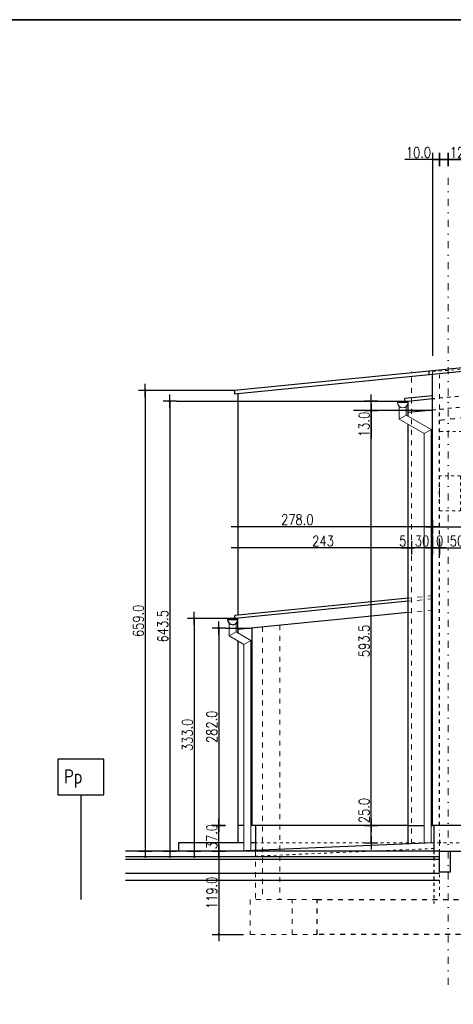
# Model space of a CAD drawing. Header units: millimetres. Extents: x 22865 to 60762, y -18816 to 15611.
# Tile 79 of 256: x 28434 to 29054, y 2918 to 4326. Entities that reach past the tile are written whole.
import ezdxf

# ---------------------------------------------------------------- set-up
doc = ezdxf.new("R2010")
doc.units = ezdxf.units.MM
for name, pattern in [('1_12', [3, 1, -1, 0, -1]), ('DASHED', [15, 7, -8]), ('DOT', [6.35, 0, -6.35])]:
    doc.linetypes.add(name, pattern=pattern)
for name, color, linetype in [('18', 1, 'Continuous'), ('bramy przemyslowe', 5, 'Continuous'), ('KONCEPCJA-NAWIERZCHNIE', 252, 'Continuous'), ('OPISY', 6, 'Continuous'), ('plyty warstwowe PIR', 200, 'Continuous'), ('RAMLA', 2, 'Continuous'), ('RDZENIE', 3, 'Continuous'), ('SCIANY+ELEM-NIEWIDOCZNE', 250, 'DASHED'), ('widokowa', 2, 'Continuous'), ('WYMIARY', 6, 'Continuous'), ('Z3068498_AF5_PBL82', 7, 'Continuous')]:
    doc.layers.add(name, color=color, linetype=linetype)
doc.layers.add('CIENKA', color=1, linetype='Continuous', lineweight=13)
doc.layers.add('projekt', color=6, linetype='Continuous', lineweight=9)
doc.layers.add('OSIE SCIAN', color=151, linetype='Continuous', lineweight=18, plot=False)
doc.layers.add('sciany ppozarowe', color=10, linetype='Continuous', lineweight=18, plot=False)
doc.styles.add('1-100', font='simplex.shx', dxfattribs={"width": 0.8, "height": 15})
doc.styles.add('1-50', font='simplex.shx', dxfattribs={"width": 0.8, "height": 12})
doc.dimstyles.new('1-100', dxfattribs={"dimscale": 0.5, "dimtxt": 100, "dimasz": 1, "dimexe": 0.18, "dimexo": 0.0625, "dimgap": 5, "dimtad": 1, "dimdec": 1, "dimzin": 0, "dimdsep": 46, "dimtxsty": '1-100', "dimblk1": 'K', "dimblk2": 'K', "dimsah": 1, "dimcen": 0.09, "dimse1": 1, "dimse2": 1, "dimadec": 0, "dimazin": 0, "dimtfac": 1, "dimtdec": 1, "dimtofl": 0, "dimtmove": 0, "dimatfit": 3, "dimldrblk": 'K', "dimfxl": 0, "dimtolj": 1, "dimtzin": 0, "dimarcsym": 0})

# ---------------------------------------------------------------- blocks, each defined once
blk = doc.blocks.new('K')
for p, q in [((-19.1, 0), (19.1, 0)), ((0, -19.1), (0, 19.1))]:
    blk.add_line(p, q)
blk.add_circle((0, 0), 2.02)
blk = doc.blocks.new('*D1286')
at = {"layer": 'WYMIARY', "color": 0, "lineweight": -2}
blk.add_line((28648.9, 3780.3), (28648.9, 3137.8), dxfattribs=at)
at = {"layer": 'WYMIARY', "color": 0, "linetype": 'ByBlock', "lineweight": -2, "xscale": 0.5, "yscale": 0.5, "zscale": 0.5}
for p, rotation in [((28648.9, 3780.8), 90), ((28648.9, 3137.3), 270)]:
    blk.add_blockref('K', p, dxfattribs=dict(at, rotation=rotation))
at = {"layer": 'WYMIARY', "color": 0, "ltscale": 0.2, "insert": (28638.9, 3459.1), "char_height": 15, "attachment_point": 5, "rotation": 90, "style": '1-100'}
blk.add_mtext('\\A1;643.5', dxfattribs=at)
blk = doc.blocks.new('*D1295')
at = {"layer": 'WYMIARY', "color": 0, "lineweight": -2}
blk.add_line((30836.3, 4126.5), (29047.3, 4126.5), dxfattribs=at)
at = {"layer": 'WYMIARY', "color": 0, "linetype": 'ByBlock', "lineweight": -2, "xscale": 0.5, "yscale": 0.5, "zscale": 0.5, "rotation": 180}
blk.add_blockref('K', (29046.8, 4126.5), dxfattribs=at)
at = {"layer": 'WYMIARY', "color": 0, "linetype": 'ByBlock', "lineweight": -2, "xscale": 0.5, "yscale": 0.5, "zscale": 0.5}
blk.add_blockref('K', (30836.8, 4126.5), dxfattribs=at)
at = {"layer": 'WYMIARY', "color": 0, "ltscale": 0.2, "insert": (29941.8, 4136.5), "char_height": 15, "attachment_point": 5, "style": '1-100'}
blk.add_mtext('\\A1;1790.0', dxfattribs=at)
blk = doc.blocks.new('*D1298')
at = {"layer": 'WYMIARY', "color": 0, "lineweight": -2}
for p, q in [((29046.3, 4126.5), (29034.8, 4126.5)), ((29046.8, 4126.5), (29086.6, 4126.5))]:
    blk.add_line(p, q, dxfattribs=at)
at = {"layer": 'WYMIARY', "color": 0, "linetype": 'ByBlock', "lineweight": -2, "xscale": 0.5, "yscale": 0.5, "zscale": 0.5, "rotation": 180}
blk.add_blockref('K', (29034.3, 4126.5), dxfattribs=at)
at = {"layer": 'WYMIARY', "color": 0, "linetype": 'ByBlock', "lineweight": -2, "xscale": 0.5, "yscale": 0.5, "zscale": 0.5}
blk.add_blockref('K', (29046.8, 4126.5), dxfattribs=at)
at = {"layer": 'WYMIARY', "color": 0, "ltscale": 0.2, "insert": (29067, 4136.5), "char_height": 15, "attachment_point": 5, "style": '1-100'}
blk.add_mtext('\\A1;12.5', dxfattribs=at)
blk = doc.blocks.new('*D1299')
at = {"layer": 'WYMIARY', "color": 0, "lineweight": -2}
for p, q in [((29024.3, 4126.5), (28984.5, 4126.5)), ((29024.8, 4126.5), (29033.8, 4126.5))]:
    blk.add_line(p, q, dxfattribs=at)
at = {"layer": 'WYMIARY', "color": 0, "linetype": 'ByBlock', "lineweight": -2, "xscale": 0.5, "yscale": 0.5, "zscale": 0.5, "rotation": 180}
blk.add_blockref('K', (29024.3, 4126.5), dxfattribs=at)
at = {"layer": 'WYMIARY', "color": 0, "linetype": 'ByBlock', "lineweight": -2, "xscale": 0.5, "yscale": 0.5, "zscale": 0.5}
blk.add_blockref('K', (29034.3, 4126.5), dxfattribs=at)
at = {"layer": 'WYMIARY', "color": 0, "ltscale": 0.2, "insert": (29004.2, 4136.5), "char_height": 15, "attachment_point": 5, "style": '1-100'}
blk.add_mtext('\\A1;10.0', dxfattribs=at)
blk = doc.blocks.new('*D1304')
at = {"layer": 'WYMIARY', "color": 0, "lineweight": -2}
blk.add_line((28718.9, 3136.8), (28718.9, 3018.8), dxfattribs=at)
at = {"layer": 'WYMIARY', "color": 0, "linetype": 'ByBlock', "lineweight": -2, "xscale": 0.5, "yscale": 0.5, "zscale": 0.5}
for p, rotation in [((28718.9, 3137.3), 90), ((28718.9, 3018.3), 270)]:
    blk.add_blockref('K', p, dxfattribs=dict(at, rotation=rotation))
at = {"layer": 'WYMIARY', "color": 0, "ltscale": 0.2, "insert": (28708.9, 3077.8), "char_height": 15, "attachment_point": 5, "rotation": 90, "style": '1-100'}
blk.add_mtext('\\A1;119.0', dxfattribs=at)
blk = doc.blocks.new('*D1305')
at = {"layer": 'WYMIARY', "color": 0, "lineweight": -2}
blk.add_line((28718.9, 3137.8), (28718.9, 3173.8), dxfattribs=at)
at = {"layer": 'WYMIARY', "color": 0, "linetype": 'ByBlock', "lineweight": -2, "xscale": 0.5, "yscale": 0.5, "zscale": 0.5}
for p, rotation in [((28718.9, 3174.3), 90), ((28718.9, 3137.3), 270)]:
    blk.add_blockref('K', p, dxfattribs=dict(at, rotation=rotation))
at = {"layer": 'WYMIARY', "color": 0, "ltscale": 0.2, "insert": (28708.9, 3158.3), "char_height": 15, "attachment_point": 5, "rotation": 90, "style": '1-100'}
blk.add_mtext('\\A1;37.0', dxfattribs=at)
blk = doc.blocks.new('*D1313')
at = {"layer": 'WYMIARY', "color": 0, "lineweight": -2}
blk.add_line((29023.8, 3601.4), (28746.8, 3601.4), dxfattribs=at)
at = {"layer": 'WYMIARY', "color": 0, "linetype": 'ByBlock', "lineweight": -2, "xscale": 0.5, "yscale": 0.5, "zscale": 0.5, "rotation": 180}
blk.add_blockref('K', (28746.3, 3601.4), dxfattribs=at)
at = {"layer": 'WYMIARY', "color": 0, "linetype": 'ByBlock', "lineweight": -2, "xscale": 0.5, "yscale": 0.5, "zscale": 0.5}
blk.add_blockref('K', (29024.3, 3601.4), dxfattribs=at)
at = {"layer": 'WYMIARY', "color": 0, "ltscale": 0.2, "insert": (28831.1, 3611.4), "char_height": 15, "attachment_point": 5, "style": '1-100'}
blk.add_mtext('\\A1;278.0', dxfattribs=at)
blk = doc.blocks.new('*D1331')
at = {"layer": 'WYMIARY', "color": 0, "lineweight": -2}
for p, q in [((28936.7, 3768.3), (28936.7, 3780.3)), ((28936.7, 3767.8), (28936.7, 3728))]:
    blk.add_line(p, q, dxfattribs=at)
at = {"layer": 'WYMIARY', "color": 0, "linetype": 'ByBlock', "lineweight": -2, "xscale": 0.5, "yscale": 0.5, "zscale": 0.5}
for p, rotation in [((28936.7, 3780.8), 90), ((28936.7, 3767.8), 270)]:
    blk.add_blockref('K', p, dxfattribs=dict(at, rotation=rotation))
at = {"layer": 'WYMIARY', "color": 0, "ltscale": 0.2, "insert": (28926.7, 3747.7), "char_height": 15, "attachment_point": 5, "rotation": 90, "style": '1-100'}
blk.add_mtext('\\A1;13.0', dxfattribs=at)
blk = doc.blocks.new('*D1599')
at = {"layer": 'WYMIARY', "color": 0, "lineweight": -2}
blk.add_line((29023.8, 3571.1), (28994.8, 3571.1), dxfattribs=at)
at = {"layer": 'WYMIARY', "color": 0, "linetype": 'ByBlock', "lineweight": -2, "xscale": 0.5, "yscale": 0.5, "zscale": 0.5, "rotation": 180}
blk.add_blockref('K', (28994.3, 3571.1), dxfattribs=at)
at = {"layer": 'WYMIARY', "color": 0, "linetype": 'ByBlock', "lineweight": -2, "xscale": 0.5, "yscale": 0.5, "zscale": 0.5}
blk.add_blockref('K', (29024.3, 3571.1), dxfattribs=at)
at = {"layer": 'WYMIARY', "color": 0, "ltscale": 0.2, "insert": (29009.3, 3581.1), "char_height": 15, "attachment_point": 5, "style": '1-100'}
blk.add_mtext('\\A1;30', dxfattribs=at)
blk = doc.blocks.new('*D1600')
at = {"layer": 'WYMIARY', "color": 0, "lineweight": -2}
for p, q in [((28988.8, 3571.1), (28975.3, 3571.1)), ((28994.8, 3571.1), (28995.3, 3571.1))]:
    blk.add_line(p, q, dxfattribs=at)
at = {"layer": 'WYMIARY', "color": 0, "linetype": 'ByBlock', "lineweight": -2, "xscale": 0.5, "yscale": 0.5, "zscale": 0.5}
blk.add_blockref('K', (28989.3, 3571.1), dxfattribs=at)
at = {"layer": 'WYMIARY', "color": 0, "linetype": 'ByBlock', "lineweight": -2, "xscale": 0.5, "yscale": 0.5, "zscale": 0.5, "rotation": 180}
blk.add_blockref('K', (28994.3, 3571.1), dxfattribs=at)
at = {"layer": 'WYMIARY', "color": 0, "ltscale": 0.2, "insert": (28981.8, 3581.1), "char_height": 15, "attachment_point": 5, "style": '1-100'}
blk.add_mtext('\\A1;5', dxfattribs=at)
blk = doc.blocks.new('*D1601')
at = {"layer": 'WYMIARY', "color": 0, "lineweight": -2}
blk.add_line((28988.8, 3571.1), (28746.8, 3571.1), dxfattribs=at)
at = {"layer": 'WYMIARY', "color": 0, "linetype": 'ByBlock', "lineweight": -2, "xscale": 0.5, "yscale": 0.5, "zscale": 0.5, "rotation": 180}
blk.add_blockref('K', (28746.3, 3571.1), dxfattribs=at)
at = {"layer": 'WYMIARY', "color": 0, "linetype": 'ByBlock', "lineweight": -2, "xscale": 0.5, "yscale": 0.5, "zscale": 0.5}
blk.add_blockref('K', (28989.3, 3571.1), dxfattribs=at)
at = {"layer": 'WYMIARY', "color": 0, "ltscale": 0.2, "insert": (28867.8, 3581.1), "char_height": 15, "attachment_point": 5, "style": '1-100'}
blk.add_mtext('\\A1;243', dxfattribs=at)
blk = doc.blocks.new('*D1602')
at = {"layer": 'WYMIARY', "color": 0, "lineweight": -2}
blk.add_line((28936.7, 3174.8), (28936.7, 3767.3), dxfattribs=at)
at = {"layer": 'WYMIARY', "color": 0, "linetype": 'ByBlock', "lineweight": -2, "xscale": 0.5, "yscale": 0.5, "zscale": 0.5}
for p, rotation in [((28936.7, 3767.8), 90), ((28936.7, 3174.3), 270)]:
    blk.add_blockref('K', p, dxfattribs=dict(at, rotation=rotation))
at = {"layer": 'WYMIARY', "color": 0, "ltscale": 0.2, "insert": (28926.7, 3438.1), "char_height": 15, "attachment_point": 5, "rotation": 90, "style": '1-100'}
blk.add_mtext('\\A1;593.5', dxfattribs=at)
blk = doc.blocks.new('*D1603')
at = {"layer": 'WYMIARY', "color": 0, "lineweight": -2}
for p, q in [((28936.7, 3174.3), (28936.7, 3216.4)), ((28936.7, 3149.8), (28936.7, 3173.8))]:
    blk.add_line(p, q, dxfattribs=at)
at = {"layer": 'WYMIARY', "color": 0, "linetype": 'ByBlock', "lineweight": -2, "xscale": 0.5, "yscale": 0.5, "zscale": 0.5}
for p, rotation in [((28936.7, 3174.3), 90), ((28936.7, 3149.3), 270)]:
    blk.add_blockref('K', p, dxfattribs=dict(at, rotation=rotation))
at = {"layer": 'WYMIARY', "color": 0, "ltscale": 0.2, "insert": (28926.7, 3195.6), "char_height": 15, "attachment_point": 5, "rotation": 90, "style": '1-100'}
blk.add_mtext('\\A1;25.0', dxfattribs=at)
blk = doc.blocks.new('*D1604')
at = {"layer": 'WYMIARY', "color": 0, "lineweight": -2}
blk.add_line((28718.9, 3455.8), (28718.9, 3174.8), dxfattribs=at)
at = {"layer": 'WYMIARY', "color": 0, "linetype": 'ByBlock', "lineweight": -2, "xscale": 0.5, "yscale": 0.5, "zscale": 0.5}
for p, rotation in [((28718.9, 3456.3), 90), ((28718.9, 3174.3), 270)]:
    blk.add_blockref('K', p, dxfattribs=dict(at, rotation=rotation))
at = {"layer": 'WYMIARY', "color": 0, "ltscale": 0.2, "insert": (28708.9, 3315.3), "char_height": 15, "attachment_point": 5, "rotation": 90, "style": '1-100'}
blk.add_mtext('\\A1;282.0', dxfattribs=at)
blk = doc.blocks.new('*D1605')
at = {"layer": 'WYMIARY', "color": 0, "lineweight": -2}
blk.add_line((28683.9, 3469.8), (28683.9, 3137.8), dxfattribs=at)
at = {"layer": 'WYMIARY', "color": 0, "linetype": 'ByBlock', "lineweight": -2, "xscale": 0.5, "yscale": 0.5, "zscale": 0.5}
for p, rotation in [((28683.9, 3470.3), 90), ((28683.9, 3137.3), 270)]:
    blk.add_blockref('K', p, dxfattribs=dict(at, rotation=rotation))
at = {"layer": 'WYMIARY', "color": 0, "ltscale": 0.2, "insert": (28673.9, 3303.8), "char_height": 15, "attachment_point": 5, "rotation": 90, "style": '1-100'}
blk.add_mtext('\\A1;333.0', dxfattribs=at)
blk = doc.blocks.new('*D1606')
at = {"layer": 'WYMIARY', "color": 0, "lineweight": -2}
blk.add_line((28613.9, 3795.8), (28613.9, 3137.8), dxfattribs=at)
at = {"layer": 'WYMIARY', "color": 0, "linetype": 'ByBlock', "lineweight": -2, "xscale": 0.5, "yscale": 0.5, "zscale": 0.5}
for p, rotation in [((28613.9, 3796.3), 90), ((28613.9, 3137.3), 270)]:
    blk.add_blockref('K', p, dxfattribs=dict(at, rotation=rotation))
at = {"layer": 'WYMIARY', "color": 0, "ltscale": 0.2, "insert": (28603.9, 3466.8), "char_height": 15, "attachment_point": 5, "rotation": 90, "style": '1-100'}
blk.add_mtext('\\A1;659.0', dxfattribs=at)
blk = doc.blocks.new('*D1797')
at = {"layer": 'WYMIARY', "color": 0, "lineweight": -2}
blk.add_line((29024.8, 3571.1), (29033.8, 3571.1), dxfattribs=at)
at = {"layer": 'WYMIARY', "color": 0, "linetype": 'ByBlock', "lineweight": -2, "xscale": 0.5, "yscale": 0.5, "zscale": 0.5, "rotation": 180}
blk.add_blockref('K', (29024.3, 3571.1), dxfattribs=at)
at = {"layer": 'WYMIARY', "color": 0, "linetype": 'ByBlock', "lineweight": -2, "xscale": 0.5, "yscale": 0.5, "zscale": 0.5}
blk.add_blockref('K', (29034.3, 3571.1), dxfattribs=at)
at = {"layer": 'WYMIARY', "color": 0, "ltscale": 0.2, "insert": (29029.3, 3581.1), "char_height": 15, "attachment_point": 5, "style": '1-100'}
blk.add_mtext('\\A1;10', dxfattribs=at)
blk = doc.blocks.new('*D1798')
at = {"layer": 'WYMIARY', "color": 0, "lineweight": -2}
blk.add_line((29034.8, 3571.1), (29083.8, 3571.1), dxfattribs=at)
at = {"layer": 'WYMIARY', "color": 0, "linetype": 'ByBlock', "lineweight": -2, "xscale": 0.5, "yscale": 0.5, "zscale": 0.5, "rotation": 180}
blk.add_blockref('K', (29034.3, 3571.1), dxfattribs=at)
at = {"layer": 'WYMIARY', "color": 0, "linetype": 'ByBlock', "lineweight": -2, "xscale": 0.5, "yscale": 0.5, "zscale": 0.5}
blk.add_blockref('K', (29084.3, 3571.1), dxfattribs=at)
at = {"layer": 'WYMIARY', "color": 0, "ltscale": 0.2, "insert": (29059.3, 3581.1), "char_height": 15, "attachment_point": 5, "style": '1-100'}
blk.add_mtext('\\A1;50', dxfattribs=at)
blk = doc.blocks.new('*D1799')
at = {"layer": 'WYMIARY', "color": 0, "lineweight": -2}
blk.add_line((29024.8, 3601.4), (30818.8, 3601.4), dxfattribs=at)
at = {"layer": 'WYMIARY', "color": 0, "linetype": 'ByBlock', "lineweight": -2, "xscale": 0.5, "yscale": 0.5, "zscale": 0.5, "rotation": 180}
blk.add_blockref('K', (29024.3, 3601.4), dxfattribs=at)
at = {"layer": 'WYMIARY', "color": 0, "linetype": 'ByBlock', "lineweight": -2, "xscale": 0.5, "yscale": 0.5, "zscale": 0.5}
blk.add_blockref('K', (30819.3, 3601.4), dxfattribs=at)
at = {"layer": 'WYMIARY', "color": 0, "ltscale": 0.2, "insert": (29921.8, 3611.4), "char_height": 15, "attachment_point": 5, "style": '1-100'}
blk.add_mtext('\\A1;1795', dxfattribs=at)

msp = doc.modelspace()

# ---------------------------------------------------------------- linework, layer by layer
at = {"layer": '18'}
for p, q in [((29019.31, 3824.31), (30161.8, 3938.56)), ((29019.31, 3819.31), (30162.29, 3933.61)), ((29019.31, 3819.31), (29019.31, 3824.31)), ((28989.31, 3499.33), (28741.79, 3474.58)), ((28989.31, 3494.81), (28742.24, 3470.1)), ((28989.31, 3478.73), (28746.31, 3454.43)), ((28742.24, 3470.1), (28741.79, 3474.58)), ((28746.31, 3454.43), (28746.31, 3470.51)), ((28746.31, 3456.43), (28746.31, 3454.43)), ((28766.31, 3456.43), (28766.31, 3174.31)), ((28989.31, 3174.31), (28766.31, 3174.31)), ((28771.31, 3174.31), (28771.31, 3138.38)), ((28661.31, 3149.31), (28661.31, 3137.31)), ((28754.81, 3149.31), (28661.31, 3149.31)), ((28771.31, 3149.31), (28764.81, 3149.31))]:
    msp.add_line(p, q, dxfattribs=at)
at = {"layer": 'bramy przemyslowe', "color": 3, "ltscale": 0.2}
for points in [[(32092.41, 4326.45), (27011.58, 4326.45), (27011.58, 1486.45), (32092.41, 1486.45)], [(29049.31, 3107.31), (29034.31, 3107.31), (29034.31, 3137.31), (29049.31, 3137.31)]]:
    msp.add_lwpolyline(points, close=True, dxfattribs=at)
at = {"layer": 'CIENKA', "color": 251, "linetype": 'DASHED'}
for p, q in [((28994.31, 3147.83), (28994.31, 3823.31)), ((29024.31, 3819.81), (29024.31, 3822.81)), ((29034.31, 3769.06), (29034.31, 3818.81)), ((29024.31, 3502.83), (28989.31, 3499.33)), ((29024.31, 3498.31), (28989.31, 3494.81)), ((29024.31, 3482.23), (28989.31, 3478.73)), ((28781.31, 3457.93), (28781.31, 3068.31)), ((28806.31, 3460.43), (28806.31, 3068.31)), ((28771.31, 3137.31), (28771.31, 3068.31)), ((28859.31, 3068.31), (28823.81, 3068.31)), ((28823.81, 3018.31), (28859.31, 3018.31))]:
    msp.add_line(p, q, dxfattribs=at)
at = {"layer": 'CIENKA'}
msp.add_line((28974.31, 3778.89), (28989.31, 3778.89), dxfattribs=at)
at = {"layer": 'CIENKA', "color": 251}
for p, q in [((28976.81, 3773.3), (28976.81, 3755.27)), ((28976.81, 3755.27), (28986.81, 3761.05)), ((28986.81, 3773.3), (28986.81, 3761.05)), ((29022.31, 3740.55), (28986.81, 3761.05)), ((29012.31, 3734.78), (28976.81, 3755.27)), ((29012.31, 3734.78), (29022.31, 3740.55)), ((29012.31, 3149.31), (29012.31, 3734.78)), ((29022.31, 3149.31), (29022.31, 3740.55)), ((28733.81, 3463.17), (28733.81, 3445.15)), ((28733.81, 3445.15), (28743.81, 3450.92)), ((28743.81, 3463.17), (28743.81, 3450.92)), ((28764.81, 3438.79), (28743.81, 3450.92)), ((28754.81, 3433.02), (28733.81, 3445.15)), ((28754.81, 3433.02), (28764.81, 3438.79)), ((28764.81, 3138.11), (28764.81, 3438.79)), ((28754.81, 3137.68), (28754.81, 3433.02))]:
    msp.add_line(p, q, dxfattribs=at)
at = {"layer": 'CIENKA', "color": 251, "linetype": 'DASHED'}
msp.add_lwpolyline([(28823.81, 3068.31), (28763.81, 3068.31), (28763.81, 3018.31), (28823.81, 3018.31)], close=True, dxfattribs=at)
at = {"layer": 'CIENKA'}
msp.add_arc((28981.81, 3778.89), 7.5, 180, 0, dxfattribs=at)
at = {"layer": 'KONCEPCJA-NAWIERZCHNIE', "color": 2}
for p, q in [((29026.31, 3149.31), (28746.22, 3137.31)), ((29034.31, 3125.31), (28585.63, 3125.31)), ((29034.31, 3105.31), (28585.63, 3105.31)), ((29034.31, 3095.31), (28585.63, 3095.31))]:
    msp.add_line(p, q, dxfattribs=at)
at = {"layer": 'KONCEPCJA-NAWIERZCHNIE', "color": 4}
for p, q in [((29034.31, 3137.31), (28585.63, 3137.31)), ((29034.31, 3129.31), (28585.63, 3129.31)), ((29049.31, 3137.31), (31313.05, 3137.31))]:
    msp.add_line(p, q, dxfattribs=at)
at = {"layer": 'OPISY', "color": 3, "linetype": 'Continuous'}
msp.add_line((28521.7, 3218.21), (28521.7, 3068.31), dxfattribs=at)
msp.add_lwpolyline([(28554.67, 3268.98), (28488.72, 3268.98), (28488.72, 3218.21), (28554.67, 3218.21)], close=True, dxfattribs=at)
at = {"layer": 'OSIE SCIAN', "linetype": '1_12', "lineweight": 15, "ltscale": 10}
msp.add_line((29046.81, 2946.44), (29046.81, 4116.9), dxfattribs=at)
at = {"layer": 'plyty warstwowe PIR', "linetype": 'DASHED', "lineweight": -2, "ltscale": 0.75}
for p, q in [((29654.49, 3847.16), (29025.31, 3784.24)), ((29656.08, 3831.23), (29025.31, 3768.16)), ((29034.31, 3174.31), (29034.31, 3769.06))]:
    msp.add_line(p, q, dxfattribs=at)
at = {"layer": 'plyty warstwowe PIR', "lineweight": -2}
for p, q in [((29024.31, 3174.31), (29024.31, 3819.81)), ((29024.31, 3788.66), (28984.79, 3784.71)), ((28985.24, 3780.23), (28984.79, 3784.71)), ((29024.31, 3784.14), (28985.24, 3780.23)), ((28989.31, 3764.56), (28989.31, 3780.64)), ((29024.31, 3768.06), (28989.31, 3764.56)), ((30819.31, 3174.31), (29024.31, 3174.31))]:
    msp.add_line(p, q, dxfattribs=at)
at = {"layer": 'projekt', "color": 1, "linetype": 'DASHED', "lineweight": 15, "ltscale": 0.6}
for p, q in [((29084.31, 3737.81), (29034.31, 3737.81)), ((29026.3, 3141.3), (28746.56, 3129.32)), ((29034.31, 3149.31), (29034.31, 3068.31))]:
    msp.add_line(p, q, dxfattribs=at)
msp.add_lwpolyline([(29064.31, 3674.31), (29034.31, 3674.31), (29034.31, 3624.31), (29064.31, 3624.31)], close=True, dxfattribs=at)
at = {"layer": 'RAMLA', "color": 2}
msp.add_lwpolyline([(27011.58, 4326.45), (32092.41, 4326.45), (32092.41, 1486.45), (27011.58, 1486.45)], close=True, dxfattribs=at)
at = {"layer": 'RDZENIE', "color": 2}
msp.add_line((29026.31, 3174.31), (29026.31, 3137.31), dxfattribs=at)
at = {"layer": 'RDZENIE', "color": 1, "linetype": 'DASHED'}
msp.add_lwpolyline([(29259.31, 3018.31), (28859.31, 3018.31), (28859.31, 3068.31), (29259.31, 3068.31)], close=True, dxfattribs=at)
at = {"layer": 'sciany ppozarowe', "color": 4, "linetype": 'DOT', "lineweight": 15, "ltscale": 0.5}
for p, q in [((29034.31, 3137.31), (28753.31, 3137.31)), ((30855.31, 3137.31), (29034.31, 3137.31))]:
    msp.add_line(p, q, dxfattribs=at)
at = {"layer": 'SCIANY+ELEM-NIEWIDOCZNE', "color": 250, "linetype": 'DASHED', "lineweight": 15, "ltscale": 0.6}
msp.add_line((29024.31, 3822.81), (30819.31, 4002.31), dxfattribs=at)
at = {"layer": 'SCIANY+ELEM-NIEWIDOCZNE', "color": 1, "linetype": 'DASHED', "lineweight": 15, "ltscale": 0.6}
for p, q in [((29034.3, 3820.41), (30824.3, 3999.41)), ((29034.31, 3149.31), (29034.31, 3167.81)), ((30799.31, 3149.31), (28771.31, 3149.31))]:
    msp.add_line(p, q, dxfattribs=at)
at = {"layer": 'SCIANY+ELEM-NIEWIDOCZNE', "color": 8}
msp.add_line((29034.31, 3753.98), (30824.31, 3932.98), dxfattribs=at)
at = {"layer": 'SCIANY+ELEM-NIEWIDOCZNE', "ltscale": 0.6}
msp.add_line((29026.31, 3137.31), (29026.31, 3062.81), dxfattribs=at)
at = {"layer": 'widokowa', "color": 8}
for p, q in [((28741.31, 3796.51), (29019.31, 3824.31)), ((28741.31, 3791.51), (29019.31, 3819.31)), ((28741.31, 3796.51), (28741.31, 3791.51)), ((28746.31, 3792.01), (28746.31, 3475.03)), ((28731.31, 3468.76), (28746.31, 3468.76)), ((28746.31, 3454.43), (28746.31, 3449.48)), ((28746.31, 3437.93), (28746.31, 3149.31)), ((28754.81, 3174.31), (28746.31, 3174.31)), ((28766.31, 3174.31), (28764.81, 3174.31))]:
    msp.add_line(p, q, dxfattribs=at)
at = {"layer": 'widokowa'}
for p, q in [((28989.31, 3759.6), (28989.31, 3764.56)), ((28989.31, 3147.61), (28989.31, 3748.06)), ((28989.31, 3174.31), (29012.31, 3174.31)), ((29022.31, 3174.31), (29024.31, 3174.31))]:
    msp.add_line(p, q, dxfattribs=at)
at = {"layer": 'widokowa', "color": 8}
msp.add_arc((28738.81, 3468.76), 7.5, 180, 0, dxfattribs=at)
at = {"layer": 'WYMIARY'}
for p, q in [((29024.31, 4116.9), (29024.31, 3845.92)), ((28741.31, 3796.31), (28623.44, 3796.31)), ((28658.44, 3780.81), (28989, 3780.81)), ((29024.31, 3767.81), (28911.23, 3767.81)), ((28746.31, 3470.31), (28693.44, 3470.31)), ((28728.44, 3456.33), (28763.43, 3456.33)), ((28726.25, 3018.31), (28754.38, 3018.31))]:
    msp.add_line(p, q, dxfattribs=at)
at = {"layer": 'Z3068498_AF5_PBL82', "color": 9, "linetype": 'Continuous'}
for p in [(29034.31, 3153.66), (29034.31, 3153.66), (29036.1, 3149.31), (29036.1, 3149.31)]:
    msp.add_line(p, (29034.31, 3149.31), dxfattribs=at)

# ---------------------------------------------------------------- texts
at = {"layer": 'OPISY', "color": 3, "linetype": 'Continuous', "insert": (28497.66, 3253.66), "char_height": 19, "width": 655.4139, "attachment_point": 1, "style": '1-50'}
msp.add_mtext('{\\Fsimplex,bigfont|c238;Pp}', dxfattribs=at)

# ---------------------------------------------------------------- dimensions: what is measured, and where the dimension line sits
at = {"layer": 'WYMIARY'}
for base, p1, p2, angle, picture, middle in [((29034.31, 4126.45), (29024.31, 3720.72), (29034.31, 3721.2), 180, '*D1299', (29004.16, 4126.45)), ((29034.31, 4126.45), (29046.81, 3372.66), (29034.31, 3372.66), 180, '*D1298', (29066.95, 4126.45)), ((28936.67, 3780.81), (28945.45, 3767.81), (28945.45, 3780.81), 90, '*D1331', (28936.67, 3747.67)), ((28936.67, 3767.81), (29024.31, 3174.31), (28967.81, 3767.81), 90, '*D1602', (28936.67, 3438.12)), ((28746.31, 3601.37), (29024.31, 3561.16), (28746.31, 3562.12), 180, '*D1313', (28831.12, 3601.37)), ((28718.89, 3174.31), (28713.75, 3137.31), (28746.31, 3174.31), 90, '*D1305', (28718.89, 3158.25))]:
    dim = msp.add_linear_dim(base=base, p1=p1, p2=p2, angle=angle, dimstyle='1-100', override={"dimtxsty": '1-100', "dimldrblk": 'K'}, dxfattribs=at)
    dim.commit()
    dim.dimension.update_dxf_attribs({"geometry": picture, "text_midpoint": middle, "dimtype": 160})
for base, p1, p2, angle, picture, middle in [((29046.81, 4126.45), (30836.81, 4104.1), (29046.81, 4104.1), 180, '*D1295', (29941.81, 4136.45)), ((28613.89, 3137.31), (28695.8, 3796.31), (28695.8, 3137.31), 90, '*D1606', (28603.89, 3466.81)), ((28648.89, 3137.31), (28730.8, 3780.81), (28730.8, 3137.31), 90, '*D1286', (28638.89, 3459.06)), ((28683.89, 3137.31), (28681.47, 3470.31), (28681.47, 3137.31), 90, '*D1605', (28673.89, 3303.81)), ((28718.89, 3174.31), (28763.43, 3456.33), (28766.31, 3174.31), 90, '*D1604', (28708.89, 3315.32)), ((28936.67, 3174.31), (28989.31, 3149.31), (28989.31, 3174.31), 90, '*D1603', (28926.67, 3195.6)), ((28718.89, 3018.31), (28734.62, 3137.31), (28859.31, 3018.31), 90, '*D1304', (28708.89, 3077.81))]:
    dim = msp.add_linear_dim(base=base, p1=p1, p2=p2, angle=angle, dimstyle='1-100', override={"dimtxsty": '1-100', "dimldrblk": 'K'}, dxfattribs=at)
    dim.commit()
    dim.dimension.update_dxf_attribs({"geometry": picture, "text_midpoint": middle})
for base, p1, p2, picture, middle in [((30819.31, 3601.37), (29024.31, 3610.92), (30819.31, 3610.92), '*D1799', (29921.81, 3611.37)), ((28746.31, 3571.07), (28989.31, 3561.51), (28746.31, 3561.51), '*D1601', (28867.81, 3581.07)), ((28989.31, 3571.07), (28994.31, 3561.51), (28989.31, 3561.51), '*D1600', (28981.81, 3581.07)), ((28994.31, 3571.07), (29024.31, 3589.29), (28994.31, 3589.29), '*D1599', (29009.31, 3581.07)), ((29084.31, 3571.07), (29034.31, 3561.51), (29084.31, 3561.51), '*D1798', (29059.31, 3581.07))]:
    dim = msp.add_linear_dim(base=base, p1=p1, p2=p2, dimstyle='1-100', override={"dimdec": 0, "dimtxsty": '1-100', "dimldrblk": 'K'}, dxfattribs=at)
    dim.commit()
    dim.dimension.update_dxf_attribs({"geometry": picture, "text_midpoint": middle})
dim = msp.add_linear_dim(base=(29034.31, 3571.07), p1=(29024.31, 3573.22), p2=(29034.31, 3573.22), dimstyle='1-100', override={"dimdec": 0, "dimtxsty": '1-100', "dimldrblk": 'K'}, dxfattribs=at)
dim.commit()
dim.dimension.update_dxf_attribs({"geometry": '*D1797', "text_midpoint": (29029.31, 3571.07), "dimtype": 160})

doc.saveas('drawing.dxf')
